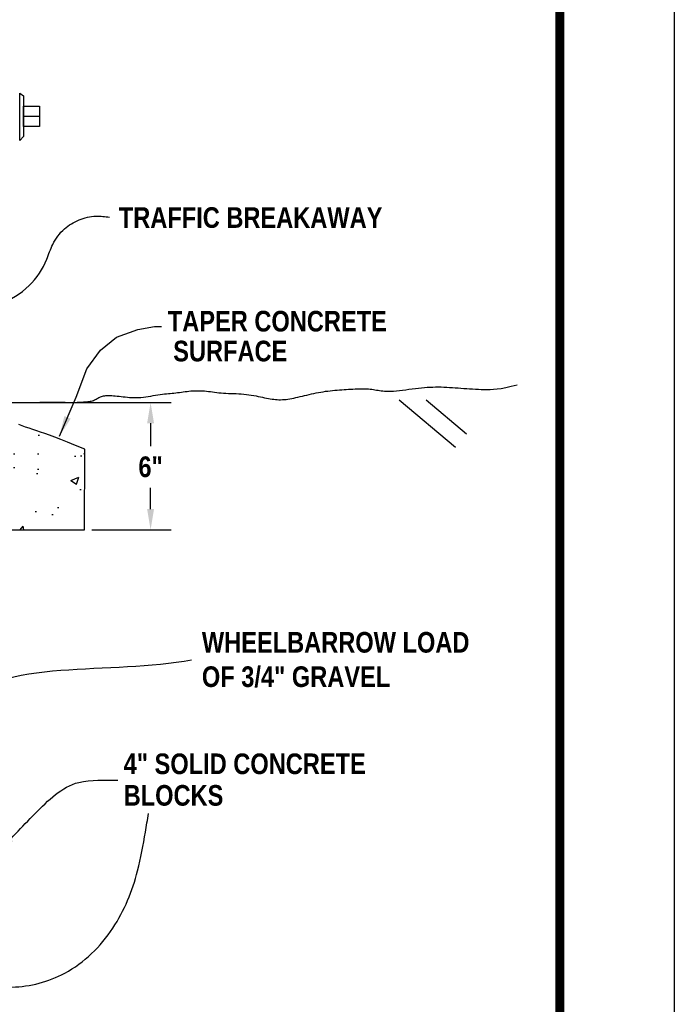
# Model space of a CAD drawing. Extents: x 0.5 to 9, y 11.5 to 22.5.
# Tile 156 of 157: x 6.1 to 9, y 14.4 to 18.7. Entities that reach past the tile are written whole.
import ezdxf
from ezdxf.enums import TextEntityAlignment as Align

# ---------------------------------------------------------------- set-up
doc = ezdxf.new("R2010")
doc.units = 0
doc.header["$MEASUREMENT"] = 0
doc.layers.get('DEFPOINTS').update_dxf_attribs({"linetype": 'CONTINUOUS'})
for name, color, linetype in [('BLOW-OFF-VALVE', 1, 'CONTINUOUS'), ('BORDER', 252, 'CONTINUOUS'), ('CONCRETE', 9, 'CONTINUOUS'), ('DIMENSIONS', 7, 'CONTINUOUS'), ('EARTH', 42, 'CONTINUOUS'), ('TEXT', 255, 'CONTINUOUS')]:
    doc.layers.add(name, color=color, linetype=linetype)
doc.styles.add('TECHNICAL', font='techb___.ttf')
doc.dimstyles.get("Standard").update_dxf_attribs({"dimtxt": 0.18, "dimasz": 0.18, "dimexe": 0.18, "dimexo": 0.0625, "dimgap": 0.09, "dimtad": 0, "dimtih": 1, "dimtoh": 1, "dimdec": 4, "dimzin": 0, "dimdsep": 46, "dimtxsty": 'Standard', "dimcen": 0.09, "dimadec": 0, "dimazin": 0, "dimtfac": 1, "dimtdec": 4, "dimtofl": 0, "dimtmove": 0, "dimatfit": 3, "dimfxl": 1, "dimtolj": 1, "dimtzin": 0, "dimarcsym": 0})

# ---------------------------------------------------------------- blocks, each defined once
blk = doc.blocks.new('*D0')
at = {"layer": 'DEFPOINTS', "color": 0, "transparency": 16777216}
for p in [(5.8002, 17.0532), (6.7138, 17.0532), (6.4257, 16.4983)]:
    blk.add_point(p, dxfattribs=at)
at = {"layer": 'DIMENSIONS', "color": 0, "lineweight": -2, "transparency": 16777216}
for p, q in [((5.8314, 17.0532), (6.8038, 17.0532)), ((6.7138, 16.9632), (6.7138, 16.8633)), ((6.7138, 16.5883), (6.7138, 16.6816)), ((6.4569, 16.4983), (6.8038, 16.4983))]:
    blk.add_line(p, q, dxfattribs=at)
at = {"layer": 'DIMENSIONS', "color": 0, "transparency": 16777216}
for points in [[(6.6988, 16.9632), (6.7288, 16.9632), (6.7138, 17.0532)], [(6.6988, 16.5883), (6.7288, 16.5883), (6.7138, 16.4983)]]:
    blk.add_solid(points, dxfattribs=at)
at = {"layer": 'DIMENSIONS', "color": 7, "transparency": 16777216, "insert": (6.7138, 16.7724), "char_height": 0.09, "attachment_point": 5, "style": 'TECHNICAL'}
blk.add_mtext('\\A1;6"', dxfattribs=at)

msp = doc.modelspace()

# ---------------------------------------------------------------- hatches: boundary and pattern name
at = {"layer": 'DIMENSIONS'}
h = msp.add_hatch(dxfattribs=at)
h.set_pattern_fill('AR-CONC', color=256, scale=0.05)
h.paths.add_polyline_path([(5.19664, 17.04616), (5.1922, 17.05477), (3.8372, 17.05825), (3.64868, 16.99135), (3.63621, 16.98684), (3.6236, 16.98225), (3.61068, 16.97754), (3.59732, 16.97272), (3.5835, 16.96777), (3.5692, 16.96272), (3.55443, 16.95755), (3.5392, 16.95229), (3.52349, 16.94694), (3.50732, 16.94151), (3.49068, 16.936), (3.47345, 16.93035), (3.45504, 16.92424), (3.43474, 16.9173), (3.41183, 16.90914), (3.38562, 16.89938), (3.35538, 16.88763), (3.32041, 16.8735), (3.27999, 16.85663), (3.27933, 16.49789), (5.19773, 16.49819)])
h.paths.add_polyline_path([(5.51735, 17.05394), (5.45646, 17.05409), (5.45271, 17.04616), (5.45128, 16.49818), (5.51768, 16.49819)])
h.paths.add_polyline_path([(6.42613, 16.84973), (6.38652, 16.86651), (6.35162, 16.88081), (6.32145, 16.89272), (6.29528, 16.90262), (6.27242, 16.9109), (6.25216, 16.91794), (6.23378, 16.92414), (6.21658, 16.92988), (6.19997, 16.93548), (6.18382, 16.94099), (6.16815, 16.94643), (6.15294, 16.95176), (6.1382, 16.957), (6.12393, 16.96213), (6.11012, 16.96715), (6.09679, 16.97204), (6.08389, 16.97681), (6.07131, 16.98147), (6.05887, 16.98604), (6.04641, 16.99053), (6.03378, 16.99497), (6.02081, 16.99936), (6.00734, 17.00373), (5.99321, 17.0081), (5.97819, 17.0125), (5.96176, 17.01702), (5.94331, 17.02179), (5.92227, 17.0269), (5.89802, 17.03249), (5.86998, 17.03866), (5.83756, 17.04553), (5.80015, 17.05321), (5.77025, 17.05329), (5.76933, 16.49823), (6.42569, 16.49833)])

# ---------------------------------------------------------------- linework, layer by layer
at = {"layer": 'BLOW-OFF-VALVE', "color": 7}
for points in [[(6.14257, 18.19698), (6.14257, 18.40308)], [(6.14257, 18.40308), (6.15938, 18.39131)], [(6.15938, 18.39131), (6.15938, 18.21379)], [(6.22835, 18.30207), (6.1594, 18.30207)], [(6.14257, 18.19698), (6.15938, 18.21379)]]:
    msp.add_lwpolyline(points, dxfattribs=at)
msp.add_lwpolyline([(6.1594, 18.25802), (6.1594, 18.34612), (6.22835, 18.34612), (6.22835, 18.25802)], close=True, dxfattribs=at)
at = {"layer": 'BORDER', "color": 7, "const_width": 0.04}
msp.add_lwpolyline([(1, 12), (1, 22), (8.5, 22), (8.5, 12)], close=True, dxfattribs=at)
at = {"layer": 'CONCRETE', "color": 7}
for points in [[(6.42613, 16.84973), (6.38652, 16.86651), (6.35162, 16.88081), (6.32145, 16.89272), (6.29528, 16.90262), (6.27242, 16.9109), (6.25216, 16.91794), (6.23378, 16.92414), (6.21658, 16.92988), (6.19997, 16.93548), (6.18382, 16.94099), (6.16815, 16.94643), (6.15294, 16.95176), (6.1382, 16.957)], [(5.76933, 16.49823), (6.42569, 16.49833), (6.42613, 16.84973)]]:
    msp.add_lwpolyline(points, dxfattribs=at)
at = {"layer": 'DEFPOINTS', "color": 3, "ltscale": 2}
msp.add_lwpolyline([(0.5, 11.5), (0.5, 22.5), (9, 22.5), (9, 11.5)], close=True, dxfattribs=at)
at = {"layer": 'EARTH', "color": 7}
for points in [[(6.19775, 17.05321), (6.23057, 17.05445), (6.25818, 17.05518), (6.28125, 17.05548), (6.30042, 17.05546), (6.31637, 17.05522), (6.32974, 17.05485), (6.3412, 17.05444), (6.35139, 17.05411), (6.36089, 17.05391), (6.36983, 17.05386), (6.37826, 17.05393), (6.38625, 17.05411), (6.39383, 17.05436), (6.40106, 17.05468), (6.40799, 17.05504), (6.41467, 17.05542), (6.42113, 17.0558), (6.42738, 17.05622), (6.4334, 17.05671), (6.4392, 17.05729), (6.44475, 17.05801), (6.45005, 17.0589), (6.45508, 17.05998), (6.45985, 17.06129), (6.46434, 17.06286), (6.4686, 17.06463), (6.47267, 17.06656), (6.4766, 17.06858), (6.48043, 17.07064), (6.48422, 17.07269), (6.48801, 17.07466), (6.49185, 17.0765), (6.49578, 17.07816), (6.49986, 17.07962), (6.50414, 17.08088), (6.50868, 17.08193), (6.51353, 17.08276), (6.51876, 17.08337), (6.5244, 17.08374), (6.53052, 17.08387), (6.53716, 17.08376), (6.54427, 17.08342), (6.55182, 17.08291), (6.55974, 17.08223), (6.568, 17.08143), (6.57653, 17.08054), (6.58528, 17.07958), (6.59422, 17.07859), (6.60329, 17.07761), (6.6125, 17.07669), (6.62186, 17.07587), (6.6314, 17.07523), (6.64113, 17.07482), (6.65106, 17.07469), (6.6612, 17.07489), (6.67159, 17.0755), (6.6822, 17.07653), (6.69297, 17.07793), (6.70382, 17.07959), (6.71464, 17.08142), (6.72535, 17.08333), (6.73587, 17.08522), (6.74609, 17.087), (6.75594, 17.08858), (6.76535, 17.08989), (6.77435, 17.09096), (6.78302, 17.09184), (6.79143, 17.0926), (6.79964, 17.09328), (6.80773, 17.09396), (6.81576, 17.09467), (6.8238, 17.09548), (6.8319, 17.09644), (6.84007, 17.0975), (6.84829, 17.09863), (6.85655, 17.09979), (6.86485, 17.10092), (6.87317, 17.10198), (6.88149, 17.10293), (6.88981, 17.10372), (6.89812, 17.10431), (6.90643, 17.1047), (6.91476, 17.1049), (6.92312, 17.10489), (6.93152, 17.1047), (6.93999, 17.1043), (6.94854, 17.10372), (6.95718, 17.10295), (6.96593, 17.10199), (6.97481, 17.10091), (6.98386, 17.09973), (6.99309, 17.09852), (7.00253, 17.09733), (7.01221, 17.0962), (7.02215, 17.09519), (7.03238, 17.09435), (7.04291, 17.09371), (7.05369, 17.09322), (7.06468, 17.09282), (7.07582, 17.09245), (7.08705, 17.09204), (7.09832, 17.09153), (7.10957, 17.09084), (7.12075, 17.08993), (7.13182, 17.08874), (7.14272, 17.0873), (7.15343, 17.08565), (7.1639, 17.08386), (7.17411, 17.08197), (7.18402, 17.08002), (7.1936, 17.07807), (7.2028, 17.07617), (7.21161, 17.07435), (7.22007, 17.07265), (7.22823, 17.07108), (7.23615, 17.06968), (7.24389, 17.06845), (7.25148, 17.06742), (7.25901, 17.06662), (7.2665, 17.06606), (7.27403, 17.06576), (7.28161, 17.06572), (7.28928, 17.06595), (7.29708, 17.06644), (7.30502, 17.06719), (7.31314, 17.06819), (7.32146, 17.06944), (7.33002, 17.07095), (7.33884, 17.0727), (7.3479, 17.07467), (7.35718, 17.0768), (7.36666, 17.07905), (7.3763, 17.0814), (7.3861, 17.08378), (7.39602, 17.08618), (7.40604, 17.08853), (7.41614, 17.09081), (7.4263, 17.09301), (7.43652, 17.0951), (7.44678, 17.09707), (7.45705, 17.09893), (7.46734, 17.10064), (7.47762, 17.10221), (7.48789, 17.10361), (7.49813, 17.10485), (7.50832, 17.10594), (7.51847, 17.10691), (7.52857, 17.10776), (7.5386, 17.10853), (7.54857, 17.10923), (7.55845, 17.10989), (7.56825, 17.11053), (7.57795, 17.11116), (7.58754, 17.11176), (7.59698, 17.11232), (7.60626, 17.11281), (7.61536, 17.11321), (7.62424, 17.11349), (7.63289, 17.11362), (7.64128, 17.1136), (7.64939, 17.11339), (7.65725, 17.11301), (7.66487, 17.11247), (7.67227, 17.11179), (7.67948, 17.11099), (7.68651, 17.11008), (7.69339, 17.10907), (7.70014, 17.10798), (7.7068, 17.10684), (7.71351, 17.10571), (7.72042, 17.10464), (7.7277, 17.10372), (7.73548, 17.10299), (7.74394, 17.10254), (7.75323, 17.10242), (7.7635, 17.10271), (7.77486, 17.10344), (7.78715, 17.10456), (7.8002, 17.10598), (7.81379, 17.10763), (7.82773, 17.10942), (7.84183, 17.11127), (7.85589, 17.11309), (7.8697, 17.11481), (7.88312, 17.11636), (7.89617, 17.11771), (7.9089, 17.11886), (7.92138, 17.1198), (7.93368, 17.12053), (7.94585, 17.12105), (7.95796, 17.12135), (7.97007, 17.12141), (7.98223, 17.12125), (7.99445, 17.12088), (8.00672, 17.12034), (8.01905, 17.11966), (8.03142, 17.11888), (8.04384, 17.11801), (8.05629, 17.1171), (8.06878, 17.11617), (8.0813, 17.11525), (8.09386, 17.11437), (8.10646, 17.11353), (8.11909, 17.11275), (8.13178, 17.11204), (8.14452, 17.11142), (8.15731, 17.11091), (8.17016, 17.11051), (8.18315, 17.11028), (8.19664, 17.11041), (8.2111, 17.11112), (8.22697, 17.11264), (8.2447, 17.11518), (8.26474, 17.11898), (8.28753, 17.12426), (8.31353, 17.13124)], [(7.79877, 17.06456), (8.04438, 16.85839)], [(7.91666, 17.06456), (8.0935, 16.9173)]]:
    msp.add_lwpolyline(points, dxfattribs=at)

# ---------------------------------------------------------------- texts
at = {"layer": 'DIMENSIONS', "insert": (6.93773, 15.93063), "char_height": 0.09, "attachment_point": 4, "style": 'TECHNICAL'}
msp.add_mtext('WHEELBARROW LOAD\\POF 3/4" GRAVEL', dxfattribs=at)
at = {"layer": 'TEXT', "color": 7, "style": 'TECHNICAL'}
for s, p in [('TRAFFIC BREAKAWAY', (6.57519, 17.86066)), ('TAPER CONCRETE', (6.78898, 17.40844)), ('SURFACE', (6.81262, 17.27805)), ('4" SOLID CONCRETE', (6.59634, 15.47672)), ('BLOCKS', (6.59634, 15.33898))]:
    msp.add_text(s, height=0.09, dxfattribs=at).set_placement(p, align=Align.MIDDLE_LEFT)

# ---------------------------------------------------------------- dimensions: what is measured, and where the dimension line sits
at = {"layer": 'DIMENSIONS', "color": 7}
dim = msp.add_linear_dim(base=(6.71382, 17.05321), p1=(6.42569, 16.49833), p2=(5.80015, 17.05321), angle=90, text='6"', dimstyle='Standard', override={"dimscale": 0.5, "dimtxsty": 'TECHNICAL', "dimclrt": 7}, dxfattribs=at)
dim.commit()
dim.dimension.update_dxf_attribs({"geometry": '*D0', "text_midpoint": (6.71382, 16.77244), "dimtype": 160})

# ---------------------------------------------------------------- leaders
at = {"layer": 'DIMENSIONS', "color": 7, "path_type": 1}
for points in [[(5.79853, 17.46504), (6.05538, 17.48643), (6.18381, 17.56345), (6.26086, 17.67897), (6.28655, 17.74314), (6.33792, 17.8116), (6.40213, 17.8501), (6.47491, 17.86722), (6.53484, 17.86294)], [(6.04104, 15.08417), (6.21034, 15.26014), (6.39995, 15.3955), (6.57088, 15.40552)], [(5.79724, 14.54271), (6.10876, 14.5021), (6.339, 14.56301), (6.54894, 14.75929), (6.65729, 15.00971), (6.69115, 15.17892), (6.70469, 15.26014)]]:
    msp.add_leader(points, dimstyle='Standard', override={"dimscale": 0.5}, dxfattribs=at)
at = {"layer": 'DIMENSIONS', "color": 7}
msp.add_leader([(6.31604, 16.90582), (6.38882, 17.07696), (6.43591, 17.20104), (6.49584, 17.28233), (6.56433, 17.33795), (6.65851, 17.37218), (6.73129, 17.38501), (6.76125, 17.38501)], dimstyle='Standard', override={"dimscale": 0.5}, dxfattribs=at)
at = {"layer": 'DIMENSIONS', "path_type": 1, "annotation_type": 0, "has_hookline": 1, "hookline_direction": 0, "text_width": 1.28158}
msp.add_leader([(5.56593, 14.91435), (5.84664, 15.72776), (6.89273, 15.93063)], dimstyle='Standard', override={"dimscale": 0.5, "dimgap": 0.09, "dimtad": 0, "dimtxsty": 'TECHNICAL', "dimclrt": 7}, dxfattribs=at)

doc.saveas('drawing.dxf')
